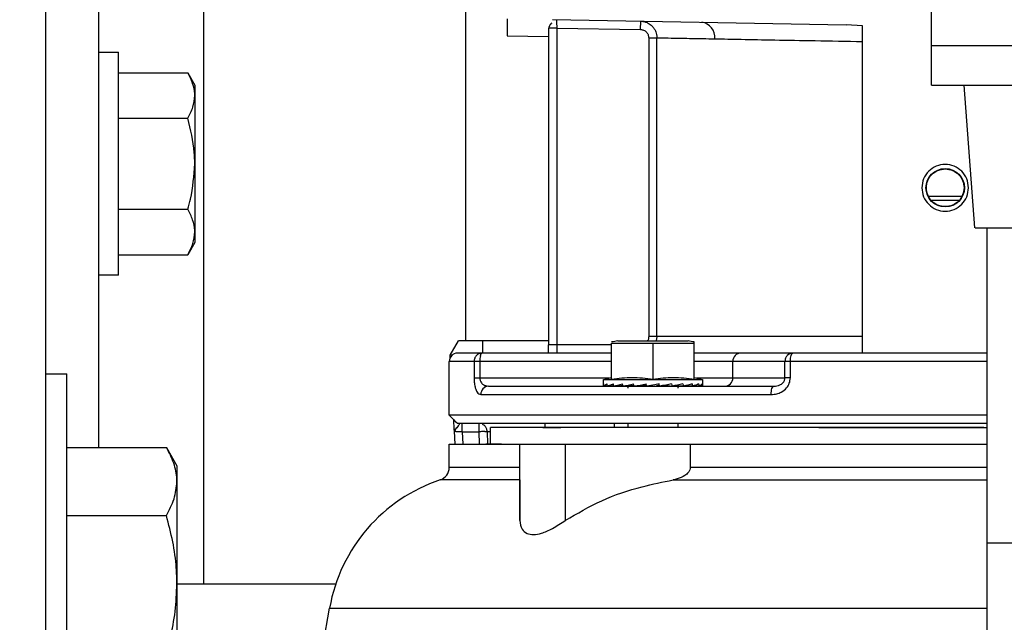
# Model space of a CAD drawing. Header units: inches. Extents: x 218.9 to 312.4, y 214.8 to 247.8.
# Tile 247 of 256: x 280.758 to 281.051, y 224.405 to 224.584. Entities that reach past the tile are written whole.
import ezdxf

# ---------------------------------------------------------------- set-up
doc = ezdxf.new("R2010")
doc.units = ezdxf.units.IN
doc.header["$LTSCALE"] = 0.25
doc.header["$MEASUREMENT"] = 0
doc.layers.add('ANNOTATIONS', color=1, linetype='Continuous')
doc.layers.add('MOTOR RH', color=7, linetype='Continuous')
doc.styles.add('ARIAL', font='arial.ttf', dxfattribs={"height": 0.09375})
doc.dimstyles.new('STANDARD$0', dxfattribs={"dimtxt": 0.09375, "dimasz": 0.09375, "dimexe": 0.03125, "dimexo": 0.046875, "dimgap": 0.09, "dimtad": 0, "dimtih": 1, "dimtoh": 1, "dimdec": 4, "dimzin": 0, "dimdsep": 46, "dimtxsty": 'ARIAL', "dimcen": 0.09, "dimadec": 0, "dimazin": 0, "dimtfac": 1, "dimtdec": 4, "dimtofl": 0, "dimtmove": 0, "dimatfit": 1, "dimfxl": 1, "dimtolj": 1, "dimtzin": 0, "dimarcsym": 0})

# ---------------------------------------------------------------- blocks, each defined once
blk = doc.blocks.new('*D121')
at = {"layer": 'ANNOTATIONS', "color": 0, "lineweight": -2, "transparency": 16777216}
for p, q in [((280.1562872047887, 223.5726725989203), (280.1562872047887, 225.8445399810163)), ((281.6547355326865, 225.558016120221), (281.6547355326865, 225.8445399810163)), ((280.2500372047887, 225.8132899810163), (280.7244152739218, 225.8132899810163)), ((281.5609855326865, 225.8132899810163), (281.0866074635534, 225.8132899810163))]:
    blk.add_line(p, q, dxfattribs=at)
at = {"layer": 'ANNOTATIONS', "color": 0, "transparency": 16777216}
for points in [[(280.2500372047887, 225.8289149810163), (280.2500372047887, 225.7976649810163), (280.1562872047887, 225.8132899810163)], [(281.5609855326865, 225.8289149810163), (281.5609855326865, 225.7976649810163), (281.6547355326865, 225.8132899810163)]]:
    blk.add_solid(points, dxfattribs=at)
at = {"layer": 'defpoints', "color": 0, "transparency": 16777216}
for p in [(280.1562872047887, 225.8132899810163), (281.6547355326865, 225.511141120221), (280.1562872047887, 223.5257975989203)]:
    blk.add_point(p, dxfattribs=at)
at = {"layer": 'ANNOTATIONS', "color": 0, "transparency": 16777216, "insert": (280.9055113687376, 225.8132899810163), "char_height": 0.09375, "attachment_point": 5, "style": 'ARIAL'}
blk.add_mtext('\\A1;25"', dxfattribs=at)
blk = doc.blocks.new('*D123')
at = {"layer": 'ANNOTATIONS', "color": 0, "lineweight": -2, "transparency": 16777216}
for p, q in [((280.1562872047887, 223.5726725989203), (280.1562872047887, 225.542391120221)), ((281.5000363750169, 224.8765007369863), (281.5000363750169, 225.542391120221)), ((280.2500372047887, 225.511141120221), (280.5378399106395, 225.511141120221)), ((281.4062863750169, 225.511141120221), (281.118483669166, 225.511141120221))]:
    blk.add_line(p, q, dxfattribs=at)
at = {"layer": 'ANNOTATIONS', "color": 0, "transparency": 16777216}
for points in [[(280.2500372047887, 225.526766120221), (280.2500372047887, 225.495516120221), (280.1562872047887, 225.511141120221)], [(281.4062863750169, 225.526766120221), (281.4062863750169, 225.495516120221), (281.5000363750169, 225.511141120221)]]:
    blk.add_solid(points, dxfattribs=at)
at = {"layer": 'defpoints', "color": 0, "transparency": 16777216}
for p in [(281.5000363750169, 225.511141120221), (281.5000363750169, 224.8296257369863), (280.1562872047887, 223.5257975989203)]:
    blk.add_point(p, dxfattribs=at)
at = {"layer": 'ANNOTATIONS', "color": 0, "transparency": 16777216, "insert": (280.8281617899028, 225.511141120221), "char_height": 0.09375, "attachment_point": 5, "style": 'ARIAL'}
blk.add_mtext('\\A1;21 1/2"', dxfattribs=at)

msp = doc.modelspace()

# ---------------------------------------------------------------- linework, layer by layer
at = {"layer": 'MOTOR RH'}
for p, q in [((280.7656637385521, 224.3383579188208), (280.7656637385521, 225.2446066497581)), ((280.8906633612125, 224.4888244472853), (280.8906633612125, 225.0006359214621)), ((281.0293462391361, 224.5649212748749), (281.0293462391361, 224.7630457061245)), ((280.812537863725, 224.7446691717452), (280.812537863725, 224.4164822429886)), ((280.7812888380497, 224.635099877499), (280.7812888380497, 224.4570767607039)), ((280.9154556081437, 224.5818874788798), (280.9152702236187, 224.5818874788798)), ((280.9152702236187, 224.5818874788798), (280.9152702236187, 224.4875948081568)), ((280.9164998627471, 224.5843702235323), (281.0039379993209, 224.58284256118)), ((280.9176872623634, 224.5843491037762), (280.9176907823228, 224.5841637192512)), ((280.9177306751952, 224.5818874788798), (280.9177306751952, 224.4851331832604)), ((280.9177306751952, 224.5818874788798), (280.9426789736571, 224.581451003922)), ((280.9426789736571, 224.581451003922), (280.9427223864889, 224.5839102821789)), ((281.0087732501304, 224.582539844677), (281.0039379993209, 224.58284256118)), ((281.0087732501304, 224.4853608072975), (281.0087732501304, 224.582539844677)), ((280.9029667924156, 224.5795549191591), (280.9152702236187, 224.5793390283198)), ((280.9451053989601, 224.5789917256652), (280.9475576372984, 224.5789917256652)), ((280.9451053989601, 224.5789917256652), (280.9451053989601, 224.4900564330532)), ((280.9475576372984, 224.4900564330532), (280.9475576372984, 224.5789917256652)), ((281.0293462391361, 224.576640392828), (281.1839088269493, 224.576640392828)), ((280.7812888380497, 224.5746692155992), (280.7872258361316, 224.5746692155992)), ((280.7872258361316, 224.5082945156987), (280.7872258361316, 224.5746692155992)), ((280.7872258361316, 224.5685468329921), (280.8078821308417, 224.5685468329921)), ((280.8078821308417, 224.5685468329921), (280.8099765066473, 224.5649189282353)), ((280.8099765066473, 224.5649189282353), (280.8099765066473, 224.5180448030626)), ((281.0293462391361, 224.5649212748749), (281.1839088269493, 224.5649212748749)), ((281.0421588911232, 224.5224212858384), (281.0390343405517, 224.5649212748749)), ((280.7872258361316, 224.5550137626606), (280.8078821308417, 224.5550137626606)), ((281.0283207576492, 224.5318852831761), (281.0384465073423, 224.5318852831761)), ((281.0291409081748, 224.5306556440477), (281.037604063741, 224.5306556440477)), ((280.7872258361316, 224.5279499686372), (280.8078821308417, 224.5279499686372)), ((281.0422703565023, 224.5224212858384), (281.0639227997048, 224.5224212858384)), ((281.0459088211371, 224.3895451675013), (281.0459088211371, 224.5224212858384)), ((280.8099765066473, 224.5180448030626), (280.8078821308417, 224.5144192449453)), ((280.7872258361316, 224.5144192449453), (280.8078821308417, 224.5144192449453)), ((280.7872258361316, 224.5082945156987), (280.7812888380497, 224.5082945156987)), ((280.8859677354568, 224.4845277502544), (280.8884493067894, 224.4888244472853)), ((280.9152702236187, 224.4888244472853), (280.8884493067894, 224.4888244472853)), ((280.8955842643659, 224.4888244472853), (280.8955842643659, 224.4851331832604)), ((280.9340808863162, 224.4880829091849), (280.9586877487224, 224.4880829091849)), ((280.9340808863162, 224.4774103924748), (280.9340808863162, 224.4880829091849)), ((280.9359265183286, 224.4887657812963), (280.9568421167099, 224.4887657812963)), ((281.0087732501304, 224.4900564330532), (280.9451053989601, 224.4900564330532)), ((280.9463843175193, 224.4880829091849), (280.9463843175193, 224.4774103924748)), ((280.9475576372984, 224.4900564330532), (280.9473088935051, 224.4887657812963)), ((280.9586877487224, 224.4774103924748), (280.9586877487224, 224.4884560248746)), ((280.9340808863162, 224.4851331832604), (280.895461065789, 224.4851331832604)), ((280.9340808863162, 224.4875948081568), (280.9152702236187, 224.4875948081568)), ((280.9880512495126, 224.4851331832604), (280.9725294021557, 224.4851331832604)), ((280.8857424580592, 224.4666792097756), (280.8857424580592, 224.4826739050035)), ((280.8931226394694, 224.4826739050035), (280.8857424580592, 224.4826739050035)), ((280.8865849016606, 224.4845277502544), (280.8859677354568, 224.4845277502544)), ((280.8860064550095, 224.4837838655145), (280.8859677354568, 224.4845277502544)), ((280.8931226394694, 224.4826739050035), (280.8931226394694, 224.4777530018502)), ((280.8948239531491, 224.4826739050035), (280.8948239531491, 224.4777530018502)), ((280.9340808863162, 224.4826739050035), (280.8948239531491, 224.4826739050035)), ((280.9856741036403, 224.4826739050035), (280.9586877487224, 224.4826739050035)), ((280.9701522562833, 224.4777530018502), (280.9701522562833, 224.4826739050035)), ((280.9856741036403, 224.4777530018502), (280.9856741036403, 224.4826739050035)), ((280.9872827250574, 224.4777530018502), (280.9872827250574, 224.4826739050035)), ((281.0459088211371, 224.4826739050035), (280.9872827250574, 224.4826739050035)), ((280.7656637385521, 224.4789826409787), (280.7719140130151, 224.4789826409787)), ((280.7719140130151, 224.3539818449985), (280.7719140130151, 224.4789826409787)), ((280.8948239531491, 224.4777530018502), (280.9334578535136, 224.4777530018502)), ((280.9316204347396, 224.477260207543), (280.9340808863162, 224.4779196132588)), ((280.9316204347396, 224.4756386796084), (280.9316204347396, 224.477260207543)), ((280.9316204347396, 224.477260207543), (280.961148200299, 224.477260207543)), ((280.9586877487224, 224.4779196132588), (280.961148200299, 224.477260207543)), ((280.9593119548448, 224.4777530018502), (280.9856741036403, 224.4777530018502)), ((280.961148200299, 224.477260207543), (280.961148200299, 224.4756386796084)), ((280.8970614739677, 224.4753899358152), (280.8974381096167, 224.4752913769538)), ((280.9317424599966, 224.4753054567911), (280.9317518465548, 224.4753054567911)), ((280.9327550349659, 224.4753500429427), (280.9317518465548, 224.4753054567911)), ((280.9327292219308, 224.4753054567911), (280.9327585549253, 224.4753078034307)), ((280.9346816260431, 224.4753922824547), (280.9327597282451, 224.4753054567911)), ((280.9346475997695, 224.4753054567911), (280.9346945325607, 224.4753078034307)), ((280.9374013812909, 224.475443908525), (280.9346945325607, 224.4753054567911)), ((280.9373661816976, 224.4753054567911), (280.9374260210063, 224.4753101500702)), ((280.9407242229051, 224.4755119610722), (280.9374271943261, 224.4753054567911)), ((280.9399850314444, 224.4754532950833), (280.9400542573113, 224.4754697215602)), ((280.9400319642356, 224.4754673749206), (280.9399850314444, 224.4754532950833)), ((280.944028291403, 224.4755964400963), (280.9407699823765, 224.4753054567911)), ((280.9432973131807, 224.4754532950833), (280.9444119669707, 224.4756551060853)), ((280.944028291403, 224.4755964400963), (280.9432973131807, 224.4754532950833)), ((280.9482804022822, 224.4755964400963), (280.9474367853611, 224.4754532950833)), ((280.9483496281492, 224.4753054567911), (280.9481947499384, 224.4759554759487)), ((280.9502856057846, 224.4755964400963), (280.9494713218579, 224.4754532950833)), ((280.9502738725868, 224.4756504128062), (280.9502856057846, 224.4755964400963)), ((280.9502856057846, 224.4755964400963), (280.9520702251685, 224.4753054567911)), ((280.9530968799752, 224.475502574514), (280.955402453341, 224.4753054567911)), ((280.9553414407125, 224.4753054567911), (280.9543816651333, 224.4753664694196)), ((280.9580741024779, 224.4753054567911), (280.9558952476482, 224.4754157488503)), ((280.9559832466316, 224.4754368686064), (280.9581210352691, 224.4753054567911)), ((280.9600100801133, 224.4753054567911), (280.9583732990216, 224.475380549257)), ((280.9584002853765, 224.4753875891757), (280.9600394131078, 224.4753054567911)), ((280.9610167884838, 224.4753054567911), (280.9601227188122, 224.4753453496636)), ((280.9601262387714, 224.4753453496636), (280.9610273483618, 224.4753054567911)), ((280.8951337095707, 224.4728320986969), (280.9815627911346, 224.4728320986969)), ((280.8882111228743, 224.4642105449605), (280.8857424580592, 224.4666792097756)), ((281.0459088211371, 224.4666792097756), (280.8857424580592, 224.4666792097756)), ((280.8871539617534, 224.461887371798), (280.8873534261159, 224.458069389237)), ((280.8873428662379, 224.4618568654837), (280.8880186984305, 224.4631475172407)), ((280.8887966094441, 224.4641096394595), (280.8888998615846, 224.4642175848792)), ((280.8896249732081, 224.4617583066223), (280.894579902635, 224.4617583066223)), ((280.8896249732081, 224.4617583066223), (280.8898173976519, 224.458069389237)), ((280.894579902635, 224.4642175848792), (280.894579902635, 224.4617583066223)), ((280.894579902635, 224.4617583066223), (280.8946444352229, 224.458069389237)), ((280.8956006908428, 224.4639970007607), (280.8956276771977, 224.4639970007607)), ((280.8970403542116, 224.4618005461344), (280.8971060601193, 224.458069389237)), ((280.8980447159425, 224.458069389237), (280.8980447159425, 224.4629902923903)), ((280.9390029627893, 224.4629902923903), (280.8980447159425, 224.4629902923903)), ((281.0356868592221, 224.4629879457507), (280.9189955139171, 224.4629879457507)), ((280.9349538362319, 224.4629902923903), (280.9349538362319, 224.4642175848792)), ((280.9390029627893, 224.4629879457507), (280.9390029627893, 224.4642175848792)), ((280.953766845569, 224.4642175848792), (280.953766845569, 224.4629879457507)), ((281.0459088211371, 224.4642175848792), (281.0333801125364, 224.4642175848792)), ((280.7719140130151, 224.4570767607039), (280.8015239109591, 224.4570767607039)), ((280.8015239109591, 224.4570767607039), (280.8046637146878, 224.4516395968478)), ((280.8857412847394, 224.4511514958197), (280.8857412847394, 224.458069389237)), ((280.906750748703, 224.4353210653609), (280.906750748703, 224.4580670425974)), ((280.9202838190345, 224.4580670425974), (280.9202838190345, 224.4353210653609)), ((280.9574710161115, 224.4580670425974), (280.9574710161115, 224.4511468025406)), ((280.8046637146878, 224.4516395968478), (280.8046637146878, 224.3813272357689)), ((280.9523565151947, 224.4474109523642), (281.0459088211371, 224.4474109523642)), ((280.7719140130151, 224.436780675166), (280.8015239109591, 224.436780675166)), ((281.0459088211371, 224.4286706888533), (281.0602843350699, 224.4286706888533)), ((280.8046637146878, 224.4164822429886), (280.8519719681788, 224.4164822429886)), ((280.8426792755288, 224.3670268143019), (280.8501286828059, 224.409268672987))]:
    msp.add_line(p, q, dxfattribs=at)
at = {"layer": 'MOTOR RH', "flags": 128}
for points in [[(280.9481947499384, 224.4759554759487), (280.9469627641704, 224.4757395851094), (280.9457272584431, 224.4755213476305), (280.944495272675, 224.4753054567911)], [(280.8963199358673, 224.4617888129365), (280.8961415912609, 224.461786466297), (280.8959468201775, 224.4617817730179), (280.8957403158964, 224.4617794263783), (280.8955220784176, 224.4617747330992), (280.8952944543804, 224.4617700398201), (280.8950597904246, 224.4617653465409), (280.8948216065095, 224.4617629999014), (280.894579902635, 224.4617583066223)], [(280.9135466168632, 224.4629902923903), (280.9189955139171, 224.4629879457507)], [(280.9957271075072, 224.4629879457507), (281.0063092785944, 224.4629855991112), (281.0459088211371, 224.4629855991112)], [(281.0448903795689, 224.4629855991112), (281.0356868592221, 224.4629879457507)], [(280.8857412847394, 224.458069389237), (280.9088744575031, 224.458069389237), (280.9135466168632, 224.4580670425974)], [(280.9012772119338, 224.4580670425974), (280.8965897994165, 224.458069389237)], [(280.9012772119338, 224.4580670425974), (280.985388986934, 224.4580670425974), (280.9957271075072, 224.4580646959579)], [(280.977832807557, 224.4580670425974), (280.9885405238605, 224.4580646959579), (281.0459088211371, 224.4580646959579)], [(280.906750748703, 224.4511491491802), (280.8861801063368, 224.4511491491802), (280.8857412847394, 224.4511514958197)], [(281.0459088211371, 224.4511444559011), (281.0447577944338, 224.4511444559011), (281.0333789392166, 224.4511468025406), (280.9574710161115, 224.4511468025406)], [(280.8501286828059, 224.409268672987), (280.8579617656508, 224.409268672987), (280.8620367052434, 224.4092663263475), (280.9118605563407, 224.4092663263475), (280.9216131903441, 224.4092639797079), (281.0144333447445, 224.4092639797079), (281.0270535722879, 224.4092616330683), (281.0459088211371, 224.4092616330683)]]:
    msp.add_lwpolyline(points, dxfattribs=at)
at = {"layer": 'MOTOR RH'}
msp.add_circle((281.0333799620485, 224.5343466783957), 0.005720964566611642, dxfattribs=at)
for centre, radius, start, end in [((280.9602886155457, 224.5791465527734), 0.004491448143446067, 353.942456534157, 81.926583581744), ((281.035347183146, 233.0684460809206), 8.536561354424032, 269.952745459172, 270.020691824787), ((280.9463843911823, 224.4206655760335), 0.06889763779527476, 98.73042551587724, 100.2865606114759), ((280.9463843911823, 224.4206655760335), 0.06889763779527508, 79.71343938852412, 81.26957448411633), ((280.8882027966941, 224.4826734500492), 0.002460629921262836, 90, 180), ((280.9725685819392, 224.4827167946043), 0.002416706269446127, 90.92892322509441, 181.0168890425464), ((280.9880526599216, 224.482807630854), 0.002325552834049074, 90.03474893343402, 136.3527806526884), ((280.9020237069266, 224.4827808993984), 0.007200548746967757, 166.9012113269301, 180.8514007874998), ((280.9677335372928, 224.4777101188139), 0.002419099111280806, 270.9846977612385, 1.01572758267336), ((280.89752026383, 224.4729051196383), 0.002387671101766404, 91.97180380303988, 181.752521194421), ((280.9383873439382, 224.4746764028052), 0.0006151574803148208, 7.016709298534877e-15, 90), ((280.9543814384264, 224.4746764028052), 0.0006151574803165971, 90, 180), ((280.8888997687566, 224.4661872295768), 0.001968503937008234, 208.2291229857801, 241.7708770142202), ((280.8960130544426, 224.5027540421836), 0.04096637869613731, 270.4292098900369, 271.436937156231), ((280.8818044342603, 224.4511504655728), 0.00393700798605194, 288.4134918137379, 359.9990978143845), ((280.8985929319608, 224.4007220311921), 0.04921259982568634, 108.4134918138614, 169.9990975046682), ((280.8941410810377, 216.7856677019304), 7.661755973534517, 89.90570293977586, 90.08295192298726)]:
    msp.add_arc(centre, radius, start, end, dxfattribs=at)
at = {"layer": 'MOTOR RH', "extrusion": (0, 0, -1)}
for centre, major_axis, ratio, start_param, end_param in [((280.9463843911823, 224.4756375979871), (-0.01476377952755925, 0), 0.175787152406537, 6.154890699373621, 6.40615304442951), ((280.9463843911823, 224.4835894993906), (0, 0.06223454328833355), 0.2372280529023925, 4.578884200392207, 4.589421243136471), ((280.9463843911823, 224.4756375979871), (-0.01476331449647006, -0.0006915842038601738), 0.1694362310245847, 0.1414418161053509, 0.3927041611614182), ((280.9463843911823, 224.4835894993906), (-0.004031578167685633, 0.06222774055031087), 0.2282368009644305, 4.593670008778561, 4.604207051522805), ((280.9463843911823, 224.4756375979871), (-0.01476241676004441, -0.001328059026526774), 0.151041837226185, 0.4088913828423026, 0.6601537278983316), ((280.9463843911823, 224.4756375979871), (-0.01476241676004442, 0.001328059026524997), 0.1510418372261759, 5.617704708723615, 5.649603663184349), ((280.9463843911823, 224.4835894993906), (-0.007699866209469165, 0.0622150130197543), 0.2024732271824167, 4.603937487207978, 4.614474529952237), ((280.9463843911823, 224.4756375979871), (-0.01476201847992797, -0.001863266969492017), 0.1223802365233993, 0.6725492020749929, 0.923811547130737), ((280.9463843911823, 224.4756375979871), (-0.01476201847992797, 0.001863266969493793), 0.1223802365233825, 5.354046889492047, 5.404737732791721), ((280.9463843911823, 224.4835894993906), (-0.01072885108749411, 0.06220995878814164), 0.1630291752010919, 4.606993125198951, 4.617530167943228), ((280.9463843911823, 224.4756375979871), (-0.01476249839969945, -0.002264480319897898), 0.08588791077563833, 0.9320768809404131, 1.183339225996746), ((280.9463843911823, 224.4835894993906), (-0.01295703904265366, 0.06221708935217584), 0.1137473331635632, 4.602568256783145, 4.613105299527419), ((280.9463843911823, 224.4756375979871), (-0.01476336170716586, -0.002511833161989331), 0.04421959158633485, 1.188225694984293, 1.439488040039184), ((280.9463843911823, 224.4835894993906), (-0.01431068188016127, 0.06222894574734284), 0.05832561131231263, 4.592296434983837, 4.602833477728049), ((280.9463843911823, 224.4756375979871), (-0.01476336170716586, -0.002511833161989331), 0.04421959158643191, 4.335145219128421, 4.586407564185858), ((280.9463843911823, 224.4835894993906), (-0.01431068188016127, 0.06222894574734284), 0.0583256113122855, 1.707176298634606, 1.717713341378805), ((280.9463843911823, 224.4756375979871), (-0.01476249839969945, -0.002264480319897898), 0.08588791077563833, 4.078996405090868, 4.330258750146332), ((280.9463843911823, 224.4835894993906), (-0.01295703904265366, 0.06221708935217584), 0.1137473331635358, 1.717448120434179, 1.72798516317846), ((280.9463843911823, 224.4756375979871), (-0.01476201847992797, -0.001863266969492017), 0.1223802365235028, 3.819468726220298, 4.070731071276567), ((280.9463843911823, 224.4835894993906), (-0.01072885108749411, 0.06220995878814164), 0.1630291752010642, 1.721872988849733, 1.732410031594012), ((280.9463843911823, 224.4756375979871), (-0.01476241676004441, -0.001328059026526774), 0.1510418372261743, 3.555810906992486, 3.80707325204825), ((280.9463843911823, 224.4835894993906), (-0.007699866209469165, 0.0622150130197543), 0.2024732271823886, 1.71881735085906, 1.729354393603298), ((280.9463843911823, 224.4756375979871), (-0.01476331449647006, -0.0006915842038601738), 0.1694362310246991, 3.288361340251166, 3.539623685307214), ((280.9463843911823, 224.4835894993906), (-0.004031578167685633, 0.06222774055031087), 0.228236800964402, 1.708549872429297, 1.719086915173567), ((280.9463843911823, 224.4756375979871), (-0.01476377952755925, 0), 0.1757871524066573, 3.141592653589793, 3.269887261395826)]:
    msp.add_ellipse(centre, major_axis=major_axis, ratio=ratio, start_param=start_param, end_param=end_param, dxfattribs=at)
at = {"layer": 'MOTOR RH'}
for points, knots in [([(280.9029667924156, 224.5846048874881), (280.9029667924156, 224.5845835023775), (280.9029667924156, 224.5845406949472), (280.9029667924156, 224.584103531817), (280.9029667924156, 224.583197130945), (280.9029667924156, 224.5818752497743), (280.9029667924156, 224.5806194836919), (280.9029667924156, 224.5799093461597), (280.9029667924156, 224.5795549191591)], [0, 0, 0, 0, 0.135467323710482, 0.2711703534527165, 0.5000271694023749, 0.7289216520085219, 0.8647058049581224, 1, 1, 1, 1]), ([(280.9154391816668, 224.5818874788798), (280.9155402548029, 224.5822432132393), (280.9157282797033, 224.5829049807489), (280.9161419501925, 224.5832843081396), (280.9163332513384, 224.5834597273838)], [0, 0, 0, 0, 0.5375518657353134, 1, 1, 1, 1]), ([(280.9154415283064, 224.5818475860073), (280.9155439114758, 224.5822073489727), (280.9157344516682, 224.5828768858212), (280.916153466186, 224.5832625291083), (280.9163473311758, 224.5834409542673)], [0, 0, 0, 0, 0.5373310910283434, 1, 1, 1, 1]), ([(280.9177306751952, 224.5818874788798), (280.917405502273, 224.5818874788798), (280.9167556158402, 224.5818874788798), (280.9159803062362, 224.5818874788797), (280.9155011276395, 224.5818874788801), (280.915455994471, 224.5818874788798), (280.9154556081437, 224.5818874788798)], [0, 0, 0, 0, 0.33250159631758, 0.6645334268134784, 0.9971285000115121, 1, 1, 1, 1]), ([(280.9176907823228, 224.5841637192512), (280.9176917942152, 224.584089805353), (280.9176938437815, 224.5839400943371), (280.917701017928, 224.5835455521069), (280.917710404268, 224.5830404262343), (280.917720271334, 224.5824455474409), (280.9177270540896, 224.582081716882), (280.9177306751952, 224.5818874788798)], [0, 0, 0, 0, 0.1733066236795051, 0.3510288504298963, 0.6239110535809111, 0.7992176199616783, 1, 1, 1, 1]), ([(280.9427223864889, 224.5839102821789), (280.9431229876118, 224.5838750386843), (280.9438691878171, 224.5838093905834), (280.9450630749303, 224.5833373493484), (280.9460523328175, 224.5826147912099), (280.9467894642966, 224.5816857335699), (280.9473913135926, 224.5805515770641), (280.9474918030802, 224.5796091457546), (280.9475576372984, 224.5789917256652)], [0, 0, 0, 0, 0.1576255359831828, 0.2936092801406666, 0.5005551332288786, 0.6315119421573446, 0.7585904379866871, 1, 1, 1, 1]), ([(280.9426789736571, 224.581451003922), (280.9429982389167, 224.5814093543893), (280.9436369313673, 224.5813260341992), (280.9444372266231, 224.5807541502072), (280.9449969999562, 224.5799472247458), (280.9450693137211, 224.5793098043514), (280.9451053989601, 224.5789917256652)], [0, 0, 0, 0, 0.2504579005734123, 0.5010428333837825, 0.7510157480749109, 1, 1, 1, 1]), ([(280.9475576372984, 224.5789917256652), (280.9480414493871, 224.5789818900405), (280.9490181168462, 224.5789620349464), (280.9526026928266, 224.578896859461), (280.9576543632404, 224.5788052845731), (280.9623740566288, 224.578717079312), (280.9647549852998, 224.5786725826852)], [0, 0, 0, 0, 0.2431971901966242, 0.4909401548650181, 0.7431962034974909, 1, 1, 1, 1]), ([(280.9647549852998, 224.5786725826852), (280.9673117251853, 224.5786259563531), (280.9726457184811, 224.5785286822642), (280.982730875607, 224.578338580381), (280.9947706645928, 224.5781205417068), (281.0039964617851, 224.5779493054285), (281.0087732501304, 224.5778606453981)], [0, 0, 0, 0, 0.2213541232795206, 0.4617995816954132, 0.7213390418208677, 1, 1, 1, 1]), ([(280.8099765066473, 224.5617791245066), (280.8099738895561, 224.5619394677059), (280.8099540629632, 224.5631541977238), (280.8094969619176, 224.5654461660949), (280.8084236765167, 224.5675070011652), (280.8078821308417, 224.5685468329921)], [0, 0, 0, 0, 0.07006288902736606, 0.5307833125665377, 0.9999999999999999, 0.9999999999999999, 0.9999999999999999, 0.9999999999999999]), ([(280.8078821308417, 224.5550137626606), (280.8084674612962, 224.556113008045), (280.8096486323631, 224.5583312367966), (280.8098665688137, 224.5606230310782), (280.8099765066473, 224.5617791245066)], [0, 0, 0, 0, 0.4955509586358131, 1, 1, 1, 1]), ([(280.8099765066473, 224.5414830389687), (280.8099500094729, 224.5426110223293), (280.8098424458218, 224.5471900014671), (280.8087246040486, 224.5516513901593), (280.8078821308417, 224.5550137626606)], [0, 0, 0, 0, 0.2463394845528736, 1, 1, 1, 1]), ([(280.8078821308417, 224.5279499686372), (280.8081647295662, 224.5289614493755), (280.8093964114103, 224.5333698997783), (280.8097240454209, 224.5379521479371), (280.8099765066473, 224.5414830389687)], [0, 0, 0, 0, 0.2294413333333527, 1, 1, 1, 1]), ([(281.0403308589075, 224.5343469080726), (281.0402261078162, 224.5352561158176), (281.0400164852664, 224.5370755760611), (281.0384111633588, 224.5393908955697), (281.0361124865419, 224.5409371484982), (281.0333801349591, 224.5414778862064), (281.0306476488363, 224.5409372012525), (281.0283491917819, 224.5393905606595), (281.0267423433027, 224.5370759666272), (281.0265328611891, 224.5352561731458), (281.0264281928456, 224.5343469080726)], [0, 0, 0, 0, 0.1249363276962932, 0.2500162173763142, 0.3750061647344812, 0.4999849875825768, 0.6249638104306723, 0.7499537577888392, 0.8750636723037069, 1, 1, 1, 1]), ([(281.0277692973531, 224.5343469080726), (281.0278539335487, 224.5350830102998), (281.028023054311, 224.5365538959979), (281.029320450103, 224.5384073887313), (281.0311731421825, 224.5397055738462), (281.0326439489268, 224.5398736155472), (281.0333801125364, 224.539957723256)], [0, 0, 0, 0, 0.2502483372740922, 0.5000483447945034, 0.7497657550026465, 1, 1, 1, 1]), ([(281.0333801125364, 224.539957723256), (281.0341162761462, 224.5398736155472), (281.0355870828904, 224.5397055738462), (281.0374397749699, 224.5384073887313), (281.0387371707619, 224.5365538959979), (281.0389062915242, 224.5350830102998), (281.0389909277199, 224.5343469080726)], [0, 0, 0, 0, 0.2502342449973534, 0.4999516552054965, 0.7497516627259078, 0.9999999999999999, 0.9999999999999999, 0.9999999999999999, 0.9999999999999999]), ([(281.0264281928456, 224.5343469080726), (281.0265325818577, 224.5334367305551), (281.0267413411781, 224.5316165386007), (281.0283500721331, 224.5293030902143), (281.0306475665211, 224.5277565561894), (281.0333801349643, 224.5272159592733), (281.0361125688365, 224.5277566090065), (281.0384102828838, 224.5293027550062), (281.040017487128, 224.5316169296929), (281.0402263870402, 224.5334367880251), (281.0403308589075, 224.5343469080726)], [0, 0, 0, 0, 0.1250383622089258, 0.2500543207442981, 0.375040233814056, 0.5000150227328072, 0.6249898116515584, 0.7499757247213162, 0.874961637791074, 1, 1, 1, 1]), ([(281.0333801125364, 224.5287313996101), (281.0326443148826, 224.5288166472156), (281.0311732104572, 224.5289870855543), (281.0293204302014, 224.5302843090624), (281.0280212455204, 224.5321370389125), (281.0278533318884, 224.5336098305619), (281.0277692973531, 224.5343469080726)], [0, 0, 0, 0, 0.2499364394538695, 0.4997061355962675, 0.7496215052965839, 1, 1, 1, 1]), ([(281.0389909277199, 224.5343469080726), (281.0389062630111, 224.5336099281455), (281.038737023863, 224.5321367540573), (281.0374395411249, 224.5302822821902), (281.035586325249, 224.5289845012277), (281.0341155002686, 224.5288157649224), (281.0333801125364, 224.5287313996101)], [0, 0, 0, 0, 0.2503883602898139, 0.5005097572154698, 0.7502632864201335, 1, 1, 1, 1]), ([(280.8099765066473, 224.5211846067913), (280.8099738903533, 224.5213449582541), (280.8099540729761, 224.5225595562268), (280.8094968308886, 224.5248487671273), (280.8084236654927, 224.5269098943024), (280.8078821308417, 224.5279499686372)], [0, 0, 0, 0, 0.07006884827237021, 0.5307434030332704, 1, 1, 1, 1]), ([(280.8078821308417, 224.5144192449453), (280.8084674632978, 224.5155185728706), (280.809648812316, 224.5177372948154), (280.8098666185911, 224.5200285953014), (280.8099765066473, 224.5211846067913)], [0, 0, 0, 0, 0.4954780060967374, 1, 1, 1, 1]), ([(280.9451053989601, 224.4900564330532), (280.9450830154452, 224.4897260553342), (280.9450508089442, 224.4892506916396), (280.9447689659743, 224.4888791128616), (280.9446830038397, 224.4887657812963)], [0, 0, 0, 0, 0.6949998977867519, 1, 1, 1, 1]), ([(280.895461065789, 224.4851331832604), (280.8940252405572, 224.4851331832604), (280.891143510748, 224.4851331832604), (280.8886934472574, 224.4851331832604), (280.888366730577, 224.4851331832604), (280.8882029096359, 224.4851331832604)], [0, 0, 0, 0, 0.3311522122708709, 0.6646290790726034, 1, 1, 1, 1]), ([(280.895461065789, 224.4851331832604), (280.895154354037, 224.4850971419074), (280.8945407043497, 224.4850250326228), (280.8937698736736, 224.4844530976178), (280.8932284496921, 224.4836408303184), (280.8931579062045, 224.4829961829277), (280.8931226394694, 224.4826739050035)], [0, 0, 0, 0, 0.2500131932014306, 0.5002107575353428, 0.7501408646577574, 0.9999999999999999, 0.9999999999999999, 0.9999999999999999, 0.9999999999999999]), ([(280.8950105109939, 224.4844127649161), (280.8950415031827, 224.4845207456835), (280.8951034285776, 224.4847365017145), (280.8952156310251, 224.4849610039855), (280.8953358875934, 224.4851058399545), (280.8954193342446, 224.4851240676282), (280.895461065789, 224.4851331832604)], [0, 0, 0, 0, 0.2504231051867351, 0.5003696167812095, 0.7501355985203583, 1, 1, 1, 1]), ([(280.9152702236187, 224.4851331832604), (280.9152702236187, 224.4855217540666), (280.9152702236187, 224.4862989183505), (280.9152702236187, 224.4871628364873), (280.9152702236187, 224.4875948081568)], [0, 0, 0, 0, 0.4999854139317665, 1, 1, 1, 1]), ([(280.9725294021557, 224.4851331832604), (280.9717645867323, 224.4851331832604), (280.9702078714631, 224.4851331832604), (280.9656849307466, 224.4851331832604), (280.9616770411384, 224.4851331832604), (280.9590651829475, 224.4851331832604), (280.9586877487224, 224.4851331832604)], [0, 0, 0, 0, 0.3080974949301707, 0.6271056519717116, 0.9461138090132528, 1, 1, 1, 1]), ([(280.9872827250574, 224.4826739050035), (280.9872943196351, 224.4829961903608), (280.9873175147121, 224.4836409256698), (280.9874957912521, 224.4844533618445), (280.9877480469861, 224.4850247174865), (280.9879502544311, 224.4850970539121), (280.9880512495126, 224.4851331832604)], [0, 0, 0, 0, 0.2498240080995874, 0.4997756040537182, 0.7501565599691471, 1, 1, 1, 1]), ([(281.0459088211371, 224.4851331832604), (281.0417341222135, 224.4851331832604), (281.0324178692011, 224.4851331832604), (281.0179528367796, 224.4851331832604), (281.0027338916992, 224.4851331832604), (280.9929339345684, 224.4851331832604), (280.9880512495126, 224.4851331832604)], [0, 0, 0, 0, 0.2140135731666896, 0.477592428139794, 0.739718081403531, 1, 1, 1, 1]), ([(280.8948239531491, 224.4826739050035), (280.8946313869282, 224.4826739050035), (280.8942460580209, 224.4826739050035), (280.8937551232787, 224.4826739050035), (280.8933554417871, 224.4826739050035), (280.8932002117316, 224.4826739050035), (280.8931226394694, 224.4826739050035)], [0, 0, 0, 0, 0.2498946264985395, 0.5000442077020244, 0.7501598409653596, 1, 1, 1, 1]), ([(280.9863698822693, 224.4844127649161), (280.9862666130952, 224.4842922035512), (280.986059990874, 224.4840509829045), (280.9858418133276, 224.4836202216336), (280.985700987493, 224.4831564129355), (280.9856830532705, 224.4828345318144), (280.9856741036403, 224.4826739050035)], [0, 0, 0, 0, 0.2498939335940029, 0.4999908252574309, 0.7504827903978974, 1, 1, 1, 1]), ([(280.9872827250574, 224.4826739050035), (280.9870938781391, 224.4826739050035), (280.986716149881, 224.4826739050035), (280.9862470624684, 224.4826739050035), (280.9858742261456, 224.4826739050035), (280.9857407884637, 224.4826739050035), (280.9856741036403, 224.4826739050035)], [0, 0, 0, 0, 0.2500125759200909, 0.5000707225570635, 0.7501628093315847, 1, 1, 1, 1]), ([(280.8931226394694, 224.4777530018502), (280.8931431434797, 224.4772046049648), (280.8931834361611, 224.4761269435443), (280.8935090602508, 224.4746161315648), (280.8939684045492, 224.4735859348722), (280.8945384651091, 224.472944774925), (280.8949228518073, 224.4728720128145), (280.8951337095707, 224.4728320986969)], [0, 0, 0, 0, 0.1896549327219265, 0.3726932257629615, 0.6161923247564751, 0.7894598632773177, 1, 1, 1, 1]), ([(280.8931226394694, 224.4777530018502), (280.8932002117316, 224.4777530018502), (280.8933554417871, 224.4777530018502), (280.8937551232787, 224.4777530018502), (280.8942460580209, 224.4777530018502), (280.8946313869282, 224.4777530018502), (280.8948239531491, 224.4777530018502)], [0, 0, 0, 0, 0.2498401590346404, 0.4999557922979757, 0.7501053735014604, 1, 1, 1, 1]), ([(280.8948239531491, 224.4777530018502), (280.8948300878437, 224.4776241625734), (280.8948427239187, 224.477358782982), (280.8949810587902, 224.4768218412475), (280.8953525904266, 224.4761572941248), (280.8960769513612, 224.4755252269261), (280.896709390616, 224.4754383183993), (280.8970614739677, 224.4753899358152)], [0, 0, 0, 0, 0.08247700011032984, 0.1698838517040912, 0.3673056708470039, 0.6477746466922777, 0.9999999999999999, 0.9999999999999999, 0.9999999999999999, 0.9999999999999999]), ([(280.9340808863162, 224.4774103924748), (280.9361119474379, 224.4776633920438), (280.940213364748, 224.4781742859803), (280.9443142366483, 224.4776666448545), (280.9463843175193, 224.4774103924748)], [0, 0, 0, 0, 0.4952095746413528, 1, 1, 1, 1]), ([(280.9463843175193, 224.4774103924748), (280.9484152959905, 224.4776634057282), (280.9525162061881, 224.4781742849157), (280.9566175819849, 224.4776666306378), (280.9586877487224, 224.4774103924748)], [0, 0, 0, 0, 0.4952506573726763, 0.9999999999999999, 0.9999999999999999, 0.9999999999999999, 0.9999999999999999]), ([(280.9815627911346, 224.4728320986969), (280.9821319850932, 224.4728720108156), (280.9831695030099, 224.4729447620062), (280.98477990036, 224.473585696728), (280.9861199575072, 224.4746163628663), (280.987096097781, 224.4761271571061), (280.9872197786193, 224.4772046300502), (280.9872827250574, 224.4777530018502)], [0, 0, 0, 0, 0.2105981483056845, 0.3838750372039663, 0.6272842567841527, 0.8103091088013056, 1, 1, 1, 1]), ([(280.982426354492, 224.4752913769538), (280.9830086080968, 224.4753509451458), (280.9839302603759, 224.4754452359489), (280.9849921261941, 224.4761553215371), (280.9854730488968, 224.476821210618), (280.9856509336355, 224.4773579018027), (280.9856664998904, 224.4776233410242), (280.9856741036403, 224.4777530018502)], [0, 0, 0, 0, 0.4260834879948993, 0.6744497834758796, 0.8494961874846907, 0.9264824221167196, 1, 1, 1, 1]), ([(280.9872827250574, 224.4777530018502), (280.9870938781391, 224.4777530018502), (280.986716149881, 224.4777530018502), (280.9862470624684, 224.4777530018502), (280.9858742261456, 224.4777530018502), (280.9857407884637, 224.4777530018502), (280.9856741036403, 224.4777530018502)], [0, 0, 0, 0, 0.2500125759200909, 0.5000707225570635, 0.7501628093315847, 1, 1, 1, 1]), ([(280.8974381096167, 224.4752913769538), (280.8993576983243, 224.4752913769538), (280.9032300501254, 224.4752913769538), (280.910937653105, 224.4752913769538), (280.9200298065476, 224.4752913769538), (280.9305248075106, 224.4752913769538), (280.9422125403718, 224.4752913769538), (280.9548997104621, 224.4752913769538), (280.9682919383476, 224.4752913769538), (280.9777417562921, 224.4752913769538), (280.982426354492, 224.4752913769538)], [0, 0, 0, 0, 0.1225011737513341, 0.2471194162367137, 0.3731939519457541, 0.499999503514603, 0.626805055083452, 0.7528718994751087, 0.8774901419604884, 1, 1, 1, 1]), ([(280.9815627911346, 224.4728320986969), (280.9815756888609, 224.4731543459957), (280.9816014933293, 224.473799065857), (280.9818023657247, 224.4746115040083), (280.9820861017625, 224.4751798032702), (280.9823129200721, 224.4752541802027), (280.982426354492, 224.4752913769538)], [0, 0, 0, 0, 0.2499295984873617, 0.5000339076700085, 0.7499612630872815, 1, 1, 1, 1]), ([(280.8869674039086, 224.4654542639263), (280.8869721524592, 224.4653603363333), (280.8869914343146, 224.4649789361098), (280.8870558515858, 224.4637444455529), (280.8871206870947, 224.4625172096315), (280.8871539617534, 224.461887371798)], [0, 0, 0, 0, 0.1372241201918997, 0.557209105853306, 0.9999999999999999, 0.9999999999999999, 0.9999999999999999, 0.9999999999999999]), ([(280.8884176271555, 224.4634807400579), (280.8882861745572, 224.4632845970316), (280.8879987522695, 224.4628557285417), (280.8874689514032, 224.4624227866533), (280.887193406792, 224.4621122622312), (280.8871672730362, 224.4619632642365), (280.8871539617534, 224.461887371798)], [0, 0, 0, 0, 0.2805054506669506, 0.6133276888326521, 0.8030476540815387, 0.9999999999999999, 0.9999999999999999, 0.9999999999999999, 0.9999999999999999]), ([(280.8871539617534, 224.461887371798), (280.8871729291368, 224.4618896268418), (280.8871929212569, 224.4618920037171), (280.8873478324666, 224.4618764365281), (280.8873557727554, 224.4618756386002)], [0, 0, 0, 0, 0.9487429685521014, 1, 1, 1, 1]), ([(280.8873557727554, 224.4618756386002), (280.8874184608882, 224.4618728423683), (280.8875531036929, 224.4618668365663), (280.8879305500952, 224.4618471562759), (280.8884349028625, 224.461819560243), (280.8890452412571, 224.4617875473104), (280.889422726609, 224.4617685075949), (280.8896249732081, 224.4617583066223)], [0, 0, 0, 0, 0.1523237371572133, 0.3271639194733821, 0.6069034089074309, 0.7893893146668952, 1, 1, 1, 1]), ([(281.0333801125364, 224.4642175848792), (281.0270457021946, 224.4642175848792), (281.014376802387, 224.4642175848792), (280.9956980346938, 224.4642175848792), (280.9776648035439, 224.4642175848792), (280.9605837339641, 224.4642175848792), (280.9447496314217, 224.4642175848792), (280.9304301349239, 224.4642175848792), (280.9178739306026, 224.4642175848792), (280.9072955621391, 224.4642175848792), (280.8988613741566, 224.4642175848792), (280.8927788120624, 224.4642175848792), (280.8889210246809, 224.4642175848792), (280.8884422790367, 224.4642175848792), (280.8882029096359, 224.4642175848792)], [0, 0, 0, 0, 0.08333213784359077, 0.1666653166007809, 0.2499996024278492, 0.3333328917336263, 0.4166654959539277, 0.4999993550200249, 0.583333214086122, 0.6666658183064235, 0.7500013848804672, 0.8333340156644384, 0.9166681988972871, 0.9999999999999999, 0.9999999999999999, 0.9999999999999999, 0.9999999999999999]), ([(280.8888998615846, 224.4642175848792), (280.888856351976, 224.4641846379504), (280.8887765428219, 224.4641242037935), (280.888650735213, 224.4637799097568), (280.8884758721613, 224.4635554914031), (280.8884176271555, 224.4634807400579)], [0, 0, 0, 0, 0.4442521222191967, 0.8148863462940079, 1, 1, 1, 1]), ([(280.8896249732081, 224.4617583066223), (280.8896249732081, 224.4620848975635), (280.8896249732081, 224.4627382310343), (280.889624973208, 224.4634857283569), (280.8896249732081, 224.4640329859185), (280.8896249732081, 224.4640322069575), (280.8896249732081, 224.4640322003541)], [0, 0, 0, 0, 0.3322073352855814, 0.6645688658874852, 0.9971564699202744, 1, 1, 1, 1]), ([(280.8970403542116, 224.4618005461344), (280.8969977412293, 224.4621168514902), (280.8969125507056, 224.462749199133), (280.8963875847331, 224.4635319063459), (280.8958789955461, 224.4638165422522), (280.8956487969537, 224.4639453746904)], [0, 0, 0, 0, 0.353935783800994, 0.707577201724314, 1, 1, 1, 1]), ([(280.8970403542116, 224.4618005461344), (280.8970884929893, 224.4618028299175), (280.8971661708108, 224.4618065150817), (280.8978026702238, 224.4618106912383), (280.8980447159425, 224.4618122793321)], [0, 0, 0, 0, 0.6197235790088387, 1, 1, 1, 1]), ([(280.9142635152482, 224.4629902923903), (280.9142630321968, 224.4631703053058), (280.9142618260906, 224.4636197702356), (280.9142623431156, 224.4639672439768), (280.9142623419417, 224.4640361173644), (280.9142623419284, 224.4640368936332)], [0, 0, 0, 0, 0.3977864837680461, 0.9932124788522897, 1, 1, 1, 1]), ([(280.8046637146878, 224.4469275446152), (280.8046597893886, 224.4471684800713), (280.8046300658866, 224.4489929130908), (280.8039449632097, 224.452425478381), (280.802335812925, 224.4555169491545), (280.8015239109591, 224.4570767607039)], [0, 0, 0, 0, 0.07009978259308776, 0.5308158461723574, 1, 1, 1, 1]), ([(280.906750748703, 224.4474132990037), (280.906750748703, 224.447660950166), (280.906750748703, 224.4480062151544), (280.906750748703, 224.4490147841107), (280.906750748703, 224.4498025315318), (280.906750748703, 224.4505711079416), (280.906750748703, 224.4509881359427), (280.906750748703, 224.4511491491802)], [0, 0, 0, 0, 0.4553078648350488, 0.6347713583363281, 0.8156154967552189, 0.9288097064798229, 0.9999999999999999, 0.9999999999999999, 0.9999999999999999, 0.9999999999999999]), ([(280.9574710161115, 224.4511468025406), (280.9574441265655, 224.4509035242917), (280.9573841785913, 224.4503611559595), (280.9568384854, 224.4494866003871), (280.9556189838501, 224.4484512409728), (280.9540068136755, 224.4477631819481), (280.9527776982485, 224.4475008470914), (280.9523565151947, 224.4474109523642)], [0, 0, 0, 0, 0.1073306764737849, 0.2392846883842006, 0.4431394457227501, 0.8091796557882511, 1, 1, 1, 1]), ([(280.8015239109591, 224.436780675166), (280.8024011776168, 224.4384291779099), (280.8041717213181, 224.4417562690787), (280.8044987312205, 224.4451934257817), (280.8046637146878, 224.4469275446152)], [0, 0, 0, 0, 0.4954786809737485, 1, 1, 1, 1]), ([(280.906750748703, 224.4474132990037), (280.906750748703, 224.4464445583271), (280.906750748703, 224.4444853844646), (280.906750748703, 224.4401171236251), (280.906750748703, 224.4364666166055), (280.906750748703, 224.4353210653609)], [0, 0, 0, 0, 0.4016150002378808, 0.8122231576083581, 1, 1, 1, 1]), ([(280.9202838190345, 224.4353210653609), (280.9238417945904, 224.4374171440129), (280.9310645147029, 224.4416722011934), (280.9420618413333, 224.4453056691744), (280.9492874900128, 224.4467833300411), (280.9523565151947, 224.4474109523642)], [0, 0, 0, 0, 0.3583573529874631, 0.7274684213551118, 1, 1, 1, 1]), ([(280.8046637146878, 224.4164822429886), (280.8046258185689, 224.4180596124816), (280.8045247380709, 224.4222669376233), (280.8035544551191, 224.4290919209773), (280.8022033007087, 224.4342081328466), (280.8015239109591, 224.436780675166)], [0, 0, 0, 0, 0.2296984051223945, 0.612675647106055, 1, 1, 1, 1]), ([(280.906750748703, 224.4353210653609), (280.9068695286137, 224.4344063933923), (280.9070737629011, 224.4328336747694), (280.9086786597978, 224.4314045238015), (280.9107295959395, 224.4309930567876), (280.9133694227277, 224.4314960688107), (280.9166615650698, 224.4329739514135), (280.9190129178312, 224.4344975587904), (280.9202838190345, 224.4353210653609)], [0, 0, 0, 0, 0.2175779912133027, 0.3741111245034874, 0.5058395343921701, 0.6377110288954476, 0.8041835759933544, 1, 1, 1, 1]), ([(280.8015239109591, 224.3961861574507), (280.8019021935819, 224.3975649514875), (280.8029946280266, 224.4015467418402), (280.8043355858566, 224.4083068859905), (280.8045538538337, 224.4137450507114), (280.8046637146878, 224.4164822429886)], [0, 0, 0, 0, 0.20828671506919, 0.6015068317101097, 1, 1, 1, 1])]:
    msp.add_open_spline(points, degree=3, knots=knots, dxfattribs=at)

# ---------------------------------------------------------------- dimensions: what is measured, and where the dimension line sits
at = {"layer": 'ANNOTATIONS'}
dim = msp.add_linear_dim(base=(280.1562872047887, 225.8132899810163), p1=(281.6547355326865, 225.511141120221), p2=(280.1562872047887, 223.5257975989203), text='25"', dimstyle='STANDARD$0', dxfattribs=at)
dim.commit()
dim.dimension.update_dxf_attribs({"geometry": '*D121', "text_midpoint": (280.9055113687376, 225.8132899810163), "dimtype": 160})
dim = msp.add_linear_dim(base=(281.5000363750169, 225.511141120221), p1=(280.1562872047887, 223.5257975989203), p2=(281.5000363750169, 224.8296257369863), text='21 1/2"', dimstyle='STANDARD$0', dxfattribs=at)
dim.commit()
dim.dimension.update_dxf_attribs({"geometry": '*D123', "text_midpoint": (280.8281617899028, 225.511141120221)})

doc.saveas('drawing.dxf')
